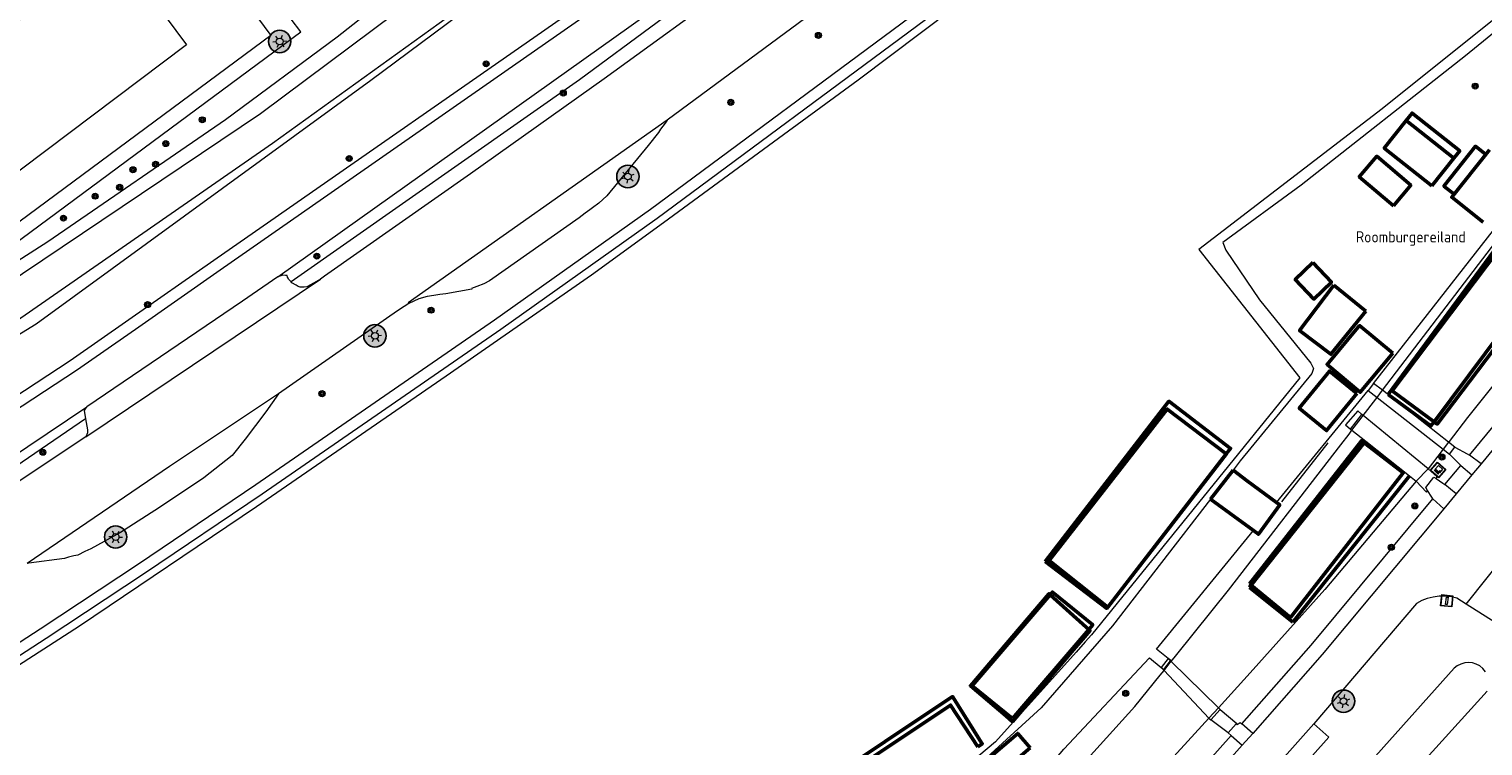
# Model space of a CAD drawing. Header units: metres. Extents: x 94279 to 96109, y 461866 to 463040.
# Tile 15 of 175: x 94689 to 94819, y 462463 to 462527. Entities that reach past the tile are written whole.
import ezdxf
from ezdxf.enums import TextEntityAlignment as Align

# ---------------------------------------------------------------- set-up
doc = ezdxf.new("R2010")
doc.units = ezdxf.units.M
doc.layers.get('0').update_dxf_attribs({"linetype": 'CONTINUOUS'})
for name, color, linetype, lineweight in [('B-WE-OV-LICHTMAST', 252, 'CONTINUOUS', 25), ('B_BEBOUWINGSGRENS_0', 132, 'CONTINUOUS', 50), ('B_LUIFEL_1', 132, 'CONTINUOUS', 50), ('B_OPSTAL_1', 132, 'CONTINUOUS', 50), ('B_WOONBOOT_LIJN_0', 132, 'CONTINUOUS', 50), ('G_GRENS_ALGEMEEN_0', 251, 'CONTINUOUS', 13), ('K_KUNSTWERKGRENS_0', 251, 'CONTINUOUS', 13), ('K_KUNSTWERKGRENS_1', 251, 'CONTINUOUS', 13), ('Q_BOOM_0', 251, 'CONTINUOUS', 13), ('Q_CAI-KAST_0', 251, 'CONTINUOUS', 13), ('Q_LICHTMAST_0', 251, 'CONTINUOUS', 13), ('Q_VERKEERSBORDPAAL_0', 251, 'CONTINUOUS', 13), ('T_CULTUURGRENS_0', 251, 'CONTINUOUS', 13), ('T_HEK_0', 251, 'CONTINUOUS', 13), ('T_HEK_LIJN_0', 251, 'CONTINUOUS', 13), ('T_SPORTBELIJNING_0', 251, 'CONTINUOUS', 13), ('V_WEGGRENS_0', 251, 'CONTINUOUS', 13), ('V_WEGGRENS_1', 251, 'CONTINUOUS', 13), ('W_WALBESCHERMING_LIJN_0', 251, 'CONTINUOUS', 13), ('W_WATERGRENS_0', 251, 'CONTINUOUS', 13), ('Z_STRAATNAAM_0', 251, 'CONTINUOUS', 13)]:
    doc.layers.add(name, color=color, linetype=linetype, lineweight=lineweight)
doc.styles.get("Standard").update_dxf_attribs({"font": 'isocp.shx'})

# ---------------------------------------------------------------- blocks, each defined once
blk = doc.blocks.new('Q_VERKEERSBORDPAAL')
for points in [[(-0.5, 0.5), (0.5, 0.5), (0.5, -0.5), (-0.5, -0.5)], [(-0.08, 0.33), (0.07, 0.33), (0.07, -0.33), (-0.08, -0.33)]]:
    blk.add_lwpolyline(points, close=True)
blk.add_lwpolyline([(-0.44, 0.46), (0.44, 0.46, -0.414214), (0.46, 0.44), (0.46, -0.44, -0.414214), (0.44, -0.46), (-0.44, -0.46, -0.414214), (-0.46, -0.44), (-0.46, 0.44), (-0.46, 0.44), (-0.46, 0.45), (-0.46, 0.45), (-0.46, 0.45), (-0.46, 0.45), (-0.46, 0.45), (-0.46, 0.45), (-0.46, 0.46), (-0.46, 0.46), (-0.46, 0.46), (-0.45, 0.46), (-0.45, 0.46), (-0.45, 0.46), (-0.45, 0.46), (-0.45, 0.46), (-0.45, 0.46), (-0.44, 0.46), (-0.44, 0.46)], format="xyb")
blk = doc.blocks.new('Q_LICHTMAST')
for points in [[(-0.26, 0.15), (-0.52, 0.3)], [(0, 0.3), (0, 0.6)], [(0.26, 0.15), (0.52, 0.3)], [(-0.26, -0.15), (-0.52, -0.3)], [(0, -0.3), (0, -0.6)], [(0.26, -0.15), (0.52, -0.3)]]:
    blk.add_lwpolyline(points)
blk.add_circle((0, 0), 0.3)
blk = doc.blocks.new('Q_CAI-KAST')
for points in [[(-0.5, 0.5), (0.5, 0.5), (0.5, -0.5), (-0.5, -0.5)], [(-0.26, 0.26), (0.25, 0.26), (0.25, 0.19), (-0.26, 0.19)], [(-0.26, 0.11), (0.25, 0.11), (0.25, -0.33), (-0.26, -0.33)]]:
    blk.add_lwpolyline(points, close=True)
blk.add_lwpolyline([(-0.44, 0.46), (0.44, 0.46, -0.414214), (0.46, 0.44), (0.46, -0.44, -0.414214), (0.44, -0.46), (-0.44, -0.46, -0.414214), (-0.46, -0.44), (-0.46, 0.44), (-0.46, 0.44), (-0.46, 0.45), (-0.46, 0.45), (-0.46, 0.45), (-0.46, 0.45), (-0.46, 0.45), (-0.46, 0.45), (-0.46, 0.46), (-0.46, 0.46), (-0.46, 0.46), (-0.45, 0.46), (-0.45, 0.46), (-0.45, 0.46), (-0.45, 0.46), (-0.45, 0.46), (-0.45, 0.46), (-0.44, 0.46), (-0.44, 0.46)], format="xyb")
blk.add_circle((-0.18, -0.03), 0.0354)
blk = doc.blocks.new('Q_BOOM')
for radius in [0.27, 0.18, 0.09]:
    blk.add_circle((0, 0), radius)
blk = doc.blocks.new('LM')
at = {"linetype": 'ByBlock'}
h = blk.add_hatch(color=256, dxfattribs=at)
h.dxf.hatch_style = 1
edge = h.paths.add_edge_path()
edge.add_arc((0, 0), 1, 0, 360)
blk.add_circle((0, 0), 1, dxfattribs=at)

msp = doc.modelspace()

# ---------------------------------------------------------------- linework, layer by layer
at = {"layer": 'B_BEBOUWINGSGRENS_0'}
for p, q in [((94816.12, 462515.26), (94811.87, 462518.64)), ((94814.16, 462512.79), (94816.12, 462515.26)), ((94808.26, 462501.58), (94805.39, 462503.92)), ((94796.4, 462487.39), (94794.4, 462484.8)), ((94794.4, 462484.8), (94798.24, 462481.98))]:
    msp.add_line(p, q, dxfattribs=at)
for points in [[(94811.87, 462518.64), (94809.91, 462516.17), (94814.16, 462512.79)], [(94819.31, 462516.02), (94815.94, 462511.78), (94818.73, 462509.56)], [(94810.72, 462511.02), (94812.28, 462512.85), (94809.23, 462515.44), (94807.67, 462513.61), (94810.72, 462511.02)], [(94805.39, 462503.92), (94802.34, 462499.86), (94805.15, 462497.75), (94808.26, 462501.58)], [(94810.67, 462497.83), (94807.7, 462500.31), (94804.8, 462496.83), (94807.77, 462494.35), (94810.67, 462497.83)], [(94807.47, 462494.25), (94805.01, 462496.24), (94802.31, 462492.91), (94804.76, 462490.92), (94807.47, 462494.25)], [(94800.28, 462484.48), (94797.68, 462486.4), (94796.4, 462487.39)], [(94798.24, 462481.98), (94798.67, 462481.66), (94800.58, 462484.27), (94800.28, 462484.48)]]:
    msp.add_lwpolyline(points, dxfattribs=at)
at = {"layer": 'B_LUIFEL_1'}
for points in [[(94816.12, 462515.26), (94816.65, 462515.92), (94812.4, 462519.3), (94811.87, 462518.64)], [(94818.98, 462515.6), (94818.05, 462516.34), (94815.23, 462512.78), (94816.15, 462512.05), (94818.98, 462515.6)], [(94803.53, 462505.93), (94801.96, 462504.43), (94803.62, 462502.68), (94805.19, 462504.18), (94803.53, 462505.93)], [(94778.28, 462462.55), (94777.18, 462463.85), (94774.52, 462461.57), (94775.62, 462460.28), (94778.28, 462462.55)]]:
    msp.add_lwpolyline(points, dxfattribs=at)
at = {"layer": 'B_OPSTAL_1'}
for p, q in [((94814.36, 462491.71), (94823.76, 462504.33)), ((94795.81, 462488.83), (94795.8, 462488.83)), ((94797.86, 462477.23), (94798.02, 462477.1))]:
    msp.add_line(p, q, dxfattribs=at)
for points in [[(94823.76, 462504.33), (94824.08, 462504.75), (94820.17, 462507.6), (94810.25, 462494.14)], [(94810.25, 462494.14), (94814.08, 462491.34), (94814.36, 462491.71)], [(94795.8, 462488.83), (94790.52, 462492.85), (94779.98, 462479.3), (94785.21, 462475.14)], [(94808.12, 462489.82), (94807.87, 462490.01), (94797.86, 462477.23)], [(94785.21, 462475.14), (94785.21, 462475.13), (94795.81, 462488.83)], [(94798.02, 462477.1), (94801.52, 462474.21), (94811.6, 462487.14), (94808.12, 462489.82)], [(94780.06, 462476.24), (94779.96, 462476.33), (94772.95, 462468.12), (94776.1, 462465.41), (94776.7, 462464.9), (94782.15, 462471.31)], [(94783.53, 462473.15), (94783.3, 462473.36), (94780.06, 462476.24)], [(94782.15, 462471.31), (94782.96, 462472.26), (94783.63, 462473.06), (94783.53, 462473.15)], [(94773.6, 462462.66), (94771.17, 462466.39), (94762.93, 462460.88), (94763.15, 462460.63), (94759.98, 462458.59), (94762.27, 462455.09)]]:
    msp.add_lwpolyline(points, dxfattribs=at)
at = {"layer": 'B_WOONBOOT_LIJN_0'}
for p, q in [((94810.6, 462494.47), (94814.36, 462491.71)), ((94808.12, 462489.82), (94808.25, 462489.98)), ((94785.21, 462475.14), (94795.8, 462488.83)), ((94798.02, 462477.1), (94808.12, 462489.82)), ((94812.16, 462486.88), (94801.73, 462473.81)), ((94797.86, 462476.9), (94798.02, 462477.1)), ((94797.86, 462476.9), (94801.73, 462473.81)), ((94776.7, 462465.2), (94783.53, 462473.15))]:
    msp.add_line(p, q, dxfattribs=at)
for points in [[(94823.76, 462504.33), (94821.03, 462506.33), (94820.09, 462507.02), (94810.6, 462494.47)], [(94814.36, 462491.71), (94814.64, 462491.5), (94824.14, 462504.05), (94823.76, 462504.33)], [(94795.8, 462488.83), (94796.19, 462489.33), (94790.68, 462493.54), (94779.62, 462479.23)], [(94779.62, 462479.23), (94785.12, 462475.02), (94785.21, 462475.14)], [(94780.06, 462476.24), (94773.09, 462468.12), (94776.7, 462465.2)], [(94783.53, 462473.15), (94783.88, 462473.57), (94780.27, 462476.48), (94780.06, 462476.24)], [(94773.6, 462462.66), (94774.01, 462462.93), (94771.36, 462467.14), (94759.33, 462459.1), (94761.97, 462454.89)]]:
    msp.add_lwpolyline(points, dxfattribs=at)
at = {"layer": 'G_GRENS_ALGEMEEN_0'}
msp.add_lwpolyline([(94675.84, 462462.93), (94690.42, 462472.38), (94699.2, 462478.18), (94709.7, 462485.27), (94731.01, 462500), (94744.97, 462509.9), (94768.94, 462527.67)], dxfattribs=at)
at = {"layer": 'K_KUNSTWERKGRENS_0'}
for p, q in [((94806.9, 462491.05), (94807.91, 462492.36)), ((94794.43, 462465.08), (94795.25, 462466)), ((94795.25, 462466), (94795.09, 462466.14)), ((94794.25, 462465.22), (94794.43, 462465.08))]:
    msp.add_line(p, q, dxfattribs=at)
for points in [[(94790.82, 462470.34), (94790.84, 462470.36), (94790.6, 462470.55)], [(94789.99, 462469.75), (94790.23, 462469.56), (94790.82, 462470.34)]]:
    msp.add_lwpolyline(points, dxfattribs=at)
at = {"layer": 'K_KUNSTWERKGRENS_1'}
for p, q in [((94808.96, 462495.13), (94808.47, 462494.49)), ((94809.75, 462494.52), (94808.96, 462495.13)), ((94808.47, 462494.49), (94809.26, 462493.87)), ((94809.26, 462493.87), (94815.16, 462489.25)), ((94815.64, 462489.88), (94809.75, 462494.52)), ((94807.91, 462492.36), (94807.54, 462492.68)), ((94808.03, 462492.27), (94807.91, 462492.36)), ((94813.82, 462487.5), (94808.03, 462492.27)), ((94806.9, 462491.05), (94807.02, 462490.95)), ((94807.02, 462490.95), (94808.25, 462489.98)), ((94808.25, 462489.98), (94812.16, 462486.88)), ((94815.16, 462489.25), (94815.72, 462488.81)), ((94816.21, 462489.43), (94815.64, 462489.88)), ((94815.72, 462488.81), (94816.21, 462489.43)), ((94814.64, 462486.79), (94813.82, 462487.5)), ((94812.16, 462486.88), (94812.76, 462486.41)), ((94814.35, 462486.75), (94814.53, 462486.63)), ((94814.53, 462486.63), (94814.64, 462486.79)), ((94790.6, 462470.55), (94789.99, 462469.75)), ((94790.24, 462469.49), (94794.25, 462465.22)), ((94790.87, 462470.28), (94790.82, 462470.34)), ((94795.09, 462466.14), (94790.87, 462470.28))]:
    msp.add_line(p, q, dxfattribs=at)
for points in [[(94807.54, 462492.68), (94806.44, 462491.43), (94806.9, 462491.05)], [(94812.76, 462486.41), (94813.67, 462485.43), (94813.76, 462485.57)], [(94813.76, 462485.57), (94813.61, 462485.84), (94814.35, 462486.75)], [(94790.82, 462470.34), (94790.73, 462470.42), (94790.6, 462470.55)], [(94789.99, 462469.75), (94790.08, 462469.66), (94790.24, 462469.49)]]:
    msp.add_lwpolyline(points, dxfattribs=at)
at = {"layer": 'T_CULTUURGRENS_0'}
for points in [[(94771.33, 462621.48), (94771.28, 462621.41), (94771.56, 462619.45), (94771.79, 462618.67), (94779.38, 462608.46), (94788.83, 462595.45), (94794.73, 462587.43), (94794.96, 462586.84), (94794.9, 462586.41), (94794.48, 462585.84), (94775.35, 462570.43), (94766.26, 462563.4), (94752.9, 462553.65), (94726.5, 462534.06), (94716.39, 462526.09), (94706.43, 462518.69), (94690.55, 462507.8), (94658.35, 462487.14), (94637.34, 462474.01), (94604.95, 462455.09), (94583.19, 462443.22)], [(94517.26, 462401.44), (94518.76, 462402.09), (94537.5, 462411.22), (94549.93, 462417.48), (94569.83, 462428.09), (94592.52, 462440.96), (94613.57, 462452.62), (94641.6, 462469.81), (94661.45, 462482.29), (94664.78, 462484.67), (94666.89, 462486.48), (94669.93, 462488.44), (94689.52, 462500.46), (94719.41, 462522.25), (94735.07, 462533.92), (94751.06, 462545.53), (94777.65, 462565.62), (94794.79, 462578.72), (94804.49, 462586.72), (94804.74, 462587.01), (94804.93, 462587.4), (94804.92, 462587.95), (94804.56, 462588.72), (94804.45, 462588.86)], [(94809.32, 462583.77), (94779.66, 462559.94), (94753.58, 462540.05), (94740.71, 462530.77), (94705.38, 462506.11), (94697.8, 462500.82), (94692.56, 462497.16), (94652.01, 462470.53), (94627.26, 462455.61), (94585.91, 462431.96), (94542.15, 462407.96), (94515.33, 462394.29)], [(94446.14, 462337.02), (94445.6, 462337.86), (94503, 462367.74), (94509.97, 462371.58), (94511.96, 462372.33), (94550.43, 462392.12), (94562.67, 462398.5), (94577.56, 462406.45), (94588.18, 462412.24), (94614.8, 462427.04), (94628.54, 462434.83), (94642.18, 462442.77), (94647.85, 462446.31), (94652.42, 462449.41), (94657.21, 462452.5), (94662.05, 462455.5), (94668.7, 462459.59), (94675.3, 462463.77), (94689.87, 462473.21), (94698.65, 462479.01), (94709.14, 462486.1), (94730.44, 462500.82), (94744.38, 462510.71), (94768.34, 462528.47)], [(94818.94, 462469.37), (94818.71, 462469.65), (94818.44, 462469.88), (94818.13, 462470.04), (94817.79, 462470.15), (94817.44, 462470.18), (94817.09, 462470.15), (94816.75, 462470.05), (94816.43, 462469.89), (94816.16, 462469.67), (94785.78, 462435.7)], [(94739.56, 462393.39), (94739.9, 462393.62), (94740.33, 462394.14), (94740.6, 462395.43), (94740.95, 462396.7), (94741.37, 462397.95), (94741.87, 462399.17), (94742.43, 462400.36), (94743.07, 462401.51), (94743.77, 462402.63), (94744.53, 462403.7), (94745.36, 462404.72), (94746.24, 462405.7), (94747.18, 462406.62), (94748.17, 462407.49), (94749.22, 462408.29), (94750.3, 462409.04), (94751.43, 462409.72), (94769.79, 462417.01), (94783.86, 462426.07), (94800.16, 462446.7), (94819.09, 462467.64)]]:
    msp.add_lwpolyline(points, dxfattribs=at)
at = {"layer": 'T_HEK_0'}
for points in [[(94689.37, 462554.68), (94700.41, 462539.85), (94710.47, 462526.22)], [(94678.54, 462503.21), (94679.63, 462501.73), (94713.14, 462526.57), (94712.29, 462527.7), (94710.34, 462530.33)], [(94710.47, 462526.22), (94680.81, 462504.28), (94680.13, 462505.32)]]:
    msp.add_lwpolyline(points, dxfattribs=at)
at = {"layer": 'T_HEK_LIJN_0'}
msp.add_line((94800.76, 462484.55), (94804.91, 462489.84), dxfattribs=at)
at = {"layer": 'T_SPORTBELIJNING_0'}
msp.add_lwpolyline([(94696.55, 462534.05), (94702.93, 462525.39), (94684.07, 462511.19), (94677.52, 462519.84), (94696.55, 462534.05)], dxfattribs=at)
at = {"layer": 'V_WEGGRENS_0'}
for p, q in [((94693.95, 462490.36), (94714.92, 462504.46)), ((94711.11, 462504.66), (94707.93, 462502.5)), ((94707.93, 462502.5), (94694.04, 462493.03)), ((94800.28, 462484.48), (94808.47, 462494.49)), ((94818.56, 462487.95), (94817.52, 462488.73)), ((94815.32, 462486.1), (94816.75, 462487.8)), ((94816.75, 462487.8), (94817.74, 462486.96)), ((94818.56, 462487.95), (94817.74, 462486.96)), ((94816.33, 462485.27), (94815.32, 462486.1)), ((94817.74, 462486.96), (94816.33, 462485.27)), ((94814.26, 462484.81), (94815.23, 462483.94)), ((94816.33, 462485.27), (94815.23, 462483.94)), ((94817.21, 462475.42), (94821.09, 462480.26)), ((94792.62, 462452.39), (94803.61, 462464.7)), ((94795.97, 462463.91), (94794.43, 462465.08)), ((94795.97, 462463.91), (94796.67, 462464.7)), ((94798.16, 462463.84), (94797.19, 462464.7)), ((94797.23, 462462.8), (94789.29, 462453.95)), ((94793.28, 462460.35), (94796.25, 462463.66)), ((94796.25, 462463.66), (94795.97, 462463.91)), ((94796.25, 462463.66), (94797.23, 462462.8)), ((94798.16, 462463.84), (94797.23, 462462.8))]:
    msp.add_line(p, q, dxfattribs=at)
for points in [[(94705.95, 462505.29), (94741.29, 462529.95), (94754.18, 462539.24), (94780.28, 462559.15), (94809.9, 462582.95)], [(94779.8, 462544.15), (94779.53, 462543.93), (94779.18, 462543.64), (94770.91, 462537.29), (94758.83, 462528.23), (94745.86, 462518.67)], [(94711.11, 462504.66), (94751.3, 462533.34), (94763.99, 462542.7)], [(94763.78, 462541.35), (94751.9, 462532.54), (94738.05, 462522.28), (94712.28, 462504.21)], [(94764.25, 462540.15), (94752.25, 462531.1), (94740.24, 462522.36), (94728.31, 462513.86), (94715.25, 462504.71), (94714.92, 462504.46)], [(94824.77, 462515.58), (94835.81, 462530.37), (94840.09, 462536.91), (94840.37, 462537.87), (94840.32, 462538.46), (94839.96, 462539.01), (94839.31, 462539.61), (94838.42, 462540.2), (94837.66, 462540.36), (94836.71, 462540.21), (94835.66, 462539.72), (94831.03, 462535.77), (94817.15, 462524.41), (94802.48, 462512.85), (94795.5, 462507.73), (94795.75, 462507.04), (94798.77, 462502.62), (94803.35, 462496.95), (94803.58, 462496.46), (94803.45, 462496.03), (94797.04, 462488.21), (94796.4, 462487.39)], [(94745.86, 462518.67), (94722.73, 462502.35), (94722.78, 462502.29)], [(94745.86, 462518.67), (94745.7, 462518.41), (94745.27, 462517.86), (94745.1, 462517.57), (94744.16, 462516.41), (94740.47, 462511.9), (94739.77, 462511.25), (94739.21, 462510.82), (94738.95, 462510.66), (94738.53, 462510.34), (94738.01, 462509.94), (94730, 462504.3), (94729.5, 462504.03), (94728.86, 462503.79), (94728.4, 462503.61), (94728.41, 462503.57), (94726.1, 462503.14), (94725.57, 462503.07), (94725.02, 462502.99), (94724.42, 462502.91), (94723.69, 462502.71), (94722.78, 462502.29)], [(94808.96, 462495.13), (94821.27, 462510.9), (94823.45, 462513.82)], [(94817.52, 462488.73), (94826.81, 462500), (94830.57, 462504.6), (94833.95, 462508.74), (94835.78, 462511.17)], [(94837.94, 462511.89), (94834.98, 462507.94), (94831.47, 462503.67), (94818.56, 462487.95)], [(94514.98, 462392.99), (94542.62, 462407.08), (94586.4, 462431.09), (94627.77, 462454.75), (94652.54, 462469.68), (94693.12, 462496.33), (94698.37, 462500), (94705.95, 462505.29)], [(94712.28, 462504.21), (94712.04, 462504.46), (94712.01, 462504.55), (94711.97, 462504.63), (94711.92, 462504.77), (94711.78, 462504.79), (94711.54, 462504.8), (94711.11, 462504.66)], [(94714.92, 462504.46), (94714.27, 462504.1), (94714.01, 462503.95), (94713.68, 462503.78), (94713.44, 462503.74), (94713.09, 462503.75), (94712.92, 462503.81), (94712.72, 462503.92), (94712.36, 462504.12), (94712.28, 462504.21)], [(94722.78, 462502.29), (94722.38, 462502.02), (94721.78, 462501.62), (94711.16, 462494.21)], [(94711.16, 462494.21), (94710.02, 462492.61), (94708.18, 462490.16), (94707.01, 462488.69), (94704.49, 462486.71), (94700.54, 462484.04), (94697.05, 462481.8), (94694.38, 462480.34), (94693.87, 462480.11), (94693.23, 462479.78), (94692.88, 462479.72), (94692.39, 462479.6), (94692.04, 462479.48), (94688.85, 462479.08), (94688.7, 462479.05)], [(94711.16, 462494.21), (94701.41, 462487.72), (94688.7, 462479.05)], [(94512.24, 462387.78), (94555.06, 462409.72), (94591.33, 462429.78), (94628.98, 462451.75), (94653.54, 462466.62), (94674.57, 462479.97), (94694.04, 462493.03)], [(94694.04, 462493.03), (94693.96, 462492.94), (94693.79, 462492.73), (94693.93, 462491.97)], [(94693.93, 462491.97), (94675.12, 462479.13), (94654.07, 462465.77), (94629.49, 462450.89), (94591.83, 462428.91), (94555.53, 462408.84), (94512.93, 462387.17)], [(94693.93, 462491.97), (94694.1, 462490.99), (94694.09, 462490.83), (94694.1, 462490.72), (94693.95, 462490.36)], [(94693.95, 462490.36), (94681.03, 462481.79), (94668.3, 462473.55), (94655.73, 462465.56), (94643.05, 462457.63), (94630.49, 462450.13), (94617.76, 462442.58), (94605.16, 462435.23), (94591.73, 462427.57), (94579.17, 462420.5), (94566.68, 462413.68), (94553.75, 462406.82), (94541.01, 462400.23), (94527.94, 462393.55), (94515.72, 462387.39), (94515.35, 462387.17)], [(94816.75, 462487.8), (94816.57, 462487.98), (94815.72, 462488.81)], [(94816.21, 462489.43), (94817.3, 462488.85), (94817.52, 462488.73)], [(94814.53, 462486.63), (94815.15, 462486.22), (94815.32, 462486.1)], [(94794.4, 462484.8), (94785.64, 462473.48), (94779.27, 462466.15), (94772.73, 462460.14), (94765.28, 462455.25), (94756.7, 462451.67), (94756.42, 462451.28), (94758.25, 462446.5), (94758.67, 462446.23), (94763.28, 462448.33)], [(94797.19, 462464.7), (94803.37, 462471.74), (94814.26, 462484.81)], [(94814.26, 462484.81), (94814.16, 462484.97), (94813.76, 462485.57)], [(94815.23, 462483.94), (94804.36, 462470.9), (94798.16, 462463.84)], [(94790.6, 462470.55), (94789.58, 462471.39), (94798.24, 462481.98)], [(94817.21, 462475.42), (94816.39, 462475.94), (94815.87, 462476.06), (94815.34, 462476.12), (94814.8, 462476.11), (94814.27, 462476.04), (94813.75, 462475.91), (94813.25, 462475.72), (94812.78, 462475.46), (94803.61, 462464.7)], [(94829.75, 462467.47), (94817.21, 462475.42)], [(94779.84, 462460.73), (94781.3, 462462.44), (94788.93, 462470.6), (94789.99, 462469.75)], [(94795.25, 462466), (94796.73, 462464.74), (94796.67, 462464.7)], [(94803.61, 462464.7), (94804.96, 462463.52), (94793.99, 462451.2), (94792.62, 462452.39)], [(94796.67, 462464.7), (94796.77, 462464.65), (94797.05, 462464.82), (94797.19, 462464.7)]]:
    msp.add_lwpolyline(points, dxfattribs=at)
at = {"layer": 'V_WEGGRENS_1'}
msp.add_lwpolyline([(94814.35, 462486.75), (94814.53, 462486.64), (94814.64, 462486.79)], dxfattribs=at)
at = {"layer": 'W_WALBESCHERMING_LIJN_0'}
for p, q in [((94809.26, 462493.87), (94809.75, 462494.52)), ((94815.64, 462489.88), (94815.16, 462489.25)), ((94813.82, 462487.5), (94812.76, 462486.41)), ((94795.09, 462466.14), (94794.25, 462465.22))]:
    msp.add_line(p, q, dxfattribs=at)
for points in [[(94834.73, 462540.07), (94823.88, 462531.05), (94809.73, 462519.68), (94793.35, 462507.11), (94802.36, 462495.63), (94783.77, 462472.65), (94783.21, 462472.03), (94782.38, 462471.11), (94775.18, 462463.11), (94773.69, 462461.84), (94770.56, 462459.15), (94764.16, 462455.92), (94763.49, 462455.59)], [(94809.75, 462494.52), (94809.76, 462494.53), (94824.79, 462514.22)], [(94835.07, 462514.33), (94817.33, 462492.09), (94815.69, 462489.95), (94815.64, 462489.88)], [(94808.03, 462492.27), (94809.15, 462493.74), (94809.26, 462493.87)], [(94807.02, 462490.95), (94807.23, 462491.22), (94807.84, 462492.02), (94808.03, 462492.27)], [(94790.87, 462470.28), (94791.37, 462470.9), (94796, 462476.66), (94806.02, 462489.64), (94806.77, 462490.61), (94807.02, 462490.95)], [(94815.16, 462489.25), (94815.07, 462489.14), (94813.82, 462487.5)], [(94812.76, 462486.41), (94804.59, 462476.73), (94797.94, 462469.26), (94795.09, 462466.14)], [(94778.06, 462456.61), (94780.86, 462458.77), (94787.63, 462466.25), (94789.88, 462469.05), (94790.24, 462469.49)], [(94790.24, 462469.49), (94790.61, 462469.96), (94790.8, 462470.19), (94790.87, 462470.28)], [(94794.25, 462465.22), (94785.45, 462455.6), (94784.65, 462454.61), (94784.45, 462454.36), (94784.34, 462453.64)]]:
    msp.add_lwpolyline(points, dxfattribs=at)
at = {"layer": 'W_WATERGRENS_0'}
for points in [[(94511.67, 462402.46), (94530.32, 462412.22), (94536.67, 462415.68), (94555.61, 462425.32), (94588.7, 462443.39), (94605.43, 462452.88), (94632.33, 462469.08), (94653.76, 462482.54), (94686.58, 462503.8), (94709.55, 462519.27), (94765.75, 462561.28), (94775.39, 462569.23), (94787.05, 462578.29), (94795.52, 462585.04), (94795.78, 462585.38), (94795.87, 462585.77), (94795.67, 462586.65), (94795.33, 462587.12)], [(94799.84, 462583.86), (94797.52, 462581.98), (94777.23, 462566.24), (94770.29, 462560.57), (94758.13, 462551.81), (94742.55, 462539.83), (94727, 462528.39), (94710.61, 462516.59), (94687.07, 462500.23), (94677.31, 462493.91), (94674.62, 462492.11), (94672.39, 462491.15), (94669.75, 462489.74), (94665.99, 462487.2), (94663.36, 462485.22), (94662.33, 462484.14), (94632.55, 462465.19), (94618.88, 462457.02), (94572.13, 462430.75), (94550.42, 462419.03), (94537.25, 462412.25), (94512.65, 462399.88)], [(94777.12, 462532.96), (94762.91, 462522.24), (94756.25, 462517.36), (94745.54, 462509.5), (94739.11, 462504.8), (94726.12, 462495.79), (94709.18, 462484.12), (94693.39, 462473.45), (94682.86, 462466.68)]]:
    msp.add_lwpolyline(points, dxfattribs=at)

# ---------------------------------------------------------------- block references
at = {"layer": 'B-WE-OV-LICHTMAST'}
for p in [(94711.26, 462525.7), (94742.36, 462513.63), (94719.77, 462499.39), (94696.61, 462481.41), (94806.27, 462466.73)]:
    msp.add_blockref('LM', p, dxfattribs=at)
at = {"layer": 'Q_BOOM_0'}
for p, rotation in [((94759.37, 462526.24), 36.39836443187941), ((94729.7, 462523.7), 34.90911536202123), ((94736.59, 462521.09), 35.02661882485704), ((94818.03, 462521.71), 38.22732861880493), ((94751.55, 462520.26), 36.39836443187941), ((94704.35, 462518.7), 36.55064624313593), ((94701.09, 462516.57), 36.55064624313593), ((94698.16, 462514.24), 36.55064624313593), ((94700.18, 462514.73), 34.44277572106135), ((94717.47, 462515.24), 34.90911536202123), ((94694.78, 462511.87), 36.55064624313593), ((94696.97, 462512.67), 34.44277572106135), ((94691.95, 462509.91), 36.55064624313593), ((94714.58, 462506.51), 35.50948364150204), ((94699.47, 462502.18), 34.90214095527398), ((94724.78, 462501.68), 7.415266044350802), ((94715.04, 462494.22), 34.8683974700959), ((94690.11, 462488.98), 34.31192053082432), ((94815.06, 462488.55), 52.56730449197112), ((94812.64, 462484.19), 50.19615371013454), ((94810.54, 462480.49), 50.19615371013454), ((94786.82, 462467.44), 46.93743088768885)]:
    msp.add_blockref('Q_BOOM', p, dxfattribs=dict(at, rotation=rotation))
at = {"layer": 'Q_CAI-KAST_0', "rotation": 138.9477465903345}
msp.add_blockref('Q_CAI-KAST', (94814.71, 462487.4), dxfattribs=at)
at = {"layer": 'Q_LICHTMAST_0'}
for p, rotation in [((94711.26, 462525.7), 36.55064624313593), ((94742.36, 462513.63), 50.68291936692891), ((94719.77, 462499.39), 34.86839747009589), ((94696.61, 462481.41), 28.66771173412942), ((94806.27, 462466.73), 49.573578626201)]:
    msp.add_blockref('Q_LICHTMAST', p, dxfattribs=dict(at, rotation=rotation))
at = {"layer": 'Q_VERKEERSBORDPAAL_0', "rotation": 173.7780412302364}
msp.add_blockref('Q_VERKEERSBORDPAAL', (94815.49, 462475.71), dxfattribs=at)

# ---------------------------------------------------------------- texts
at = {"layer": 'Z_STRAATNAAM_0', "linetype": 'Continuous'}
msp.add_text('Roomburgereiland', height=1, rotation=360, dxfattribs=at).set_placement((94812.28, 462508.09), align=Align.MIDDLE)

doc.saveas('drawing.dxf')
